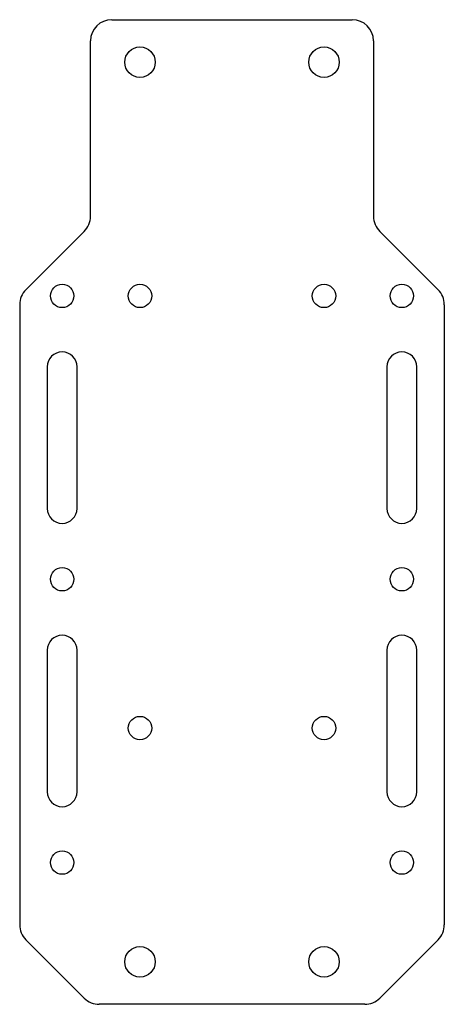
# Model space of a CAD drawing. Header units: millimetres. Extents: x -30 to 30, y -70 to 70.
import ezdxf

# ---------------------------------------------------------------- set-up
doc = ezdxf.new("R2010")
doc.units = ezdxf.units.MM

msp = doc.modelspace()

# ---------------------------------------------------------------- linework, layer by layer
at = {"color": 7, "linetype": 'Continuous', "lineweight": 25}
for p, q in [((-17, 69.5), (17, 69.5)), ((-20, 41.74), (-20, 66.5)), ((20, 66.5), (20, 41.74)), ((-20.88, 39.62), (-29.12, 31.38)), ((20.88, 39.62), (29.12, 31.38)), ((-30, 29.26), (-30, -58.26)), ((30, 29.26), (30, -58.26)), ((-26.1, 20.5), (-26.1, 0.5)), ((-21.9, 0.5), (-21.9, 20.5)), ((21.9, 20.5), (21.9, 0.5)), ((26.1, 0.5), (26.1, 20.5)), ((-26.1, -19.5), (-26.1, -39.5)), ((-21.9, -39.5), (-21.9, -19.5)), ((21.9, -19.5), (21.9, -39.5)), ((26.1, -39.5), (26.1, -19.5)), ((-29.12, -60.38), (-20.88, -68.62)), ((29.12, -60.38), (20.88, -68.62)), ((18.76, -69.5), (-18.76, -69.5))]:
    msp.add_line(p, q, dxfattribs=at)
for centre, radius in [((-13, 63.5), 2.15), ((13, 63.5), 2.15), ((-24, 30.5), 1.65), ((-13, 30.5), 1.65), ((13, 30.5), 1.65), ((24, 30.5), 1.65), ((-24, -9.5), 1.65), ((24, -9.5), 1.65), ((-13, -30.5), 1.65), ((13, -30.5), 1.65), ((-24, -49.5), 1.65), ((24, -49.5), 1.65), ((-13, -63.5), 2.15), ((13, -63.5), 2.15)]:
    msp.add_circle(centre, radius, dxfattribs=at)
for centre, radius, start, end in [((-17, 66.5), 3, 90, 180), ((17, 66.5), 3, 0, 90), ((-23, 41.74), 3, 315, 0), ((23, 41.74), 3, 180, 225), ((-27, 29.26), 3, 135, 180), ((27, 29.26), 3, 0, 45), ((-24, 20.5), 2.1, 0, 180), ((24, 20.5), 2.1, 0, 180), ((-24, 0.5), 2.1, 180, 0), ((24, 0.5), 2.1, 180, 0), ((-24, -19.5), 2.1, 0, 180), ((24, -19.5), 2.1, 0, 180), ((-24, -39.5), 2.1, 180, 0), ((24, -39.5), 2.1, 180, 0), ((-27, -58.26), 3, 180, 225), ((27, -58.26), 3, 315, 0), ((-18.76, -66.5), 3, 225, 270), ((18.76, -66.5), 3, 270, 315)]:
    msp.add_arc(centre, radius, start, end, dxfattribs=at)

doc.saveas('drawing.dxf')
